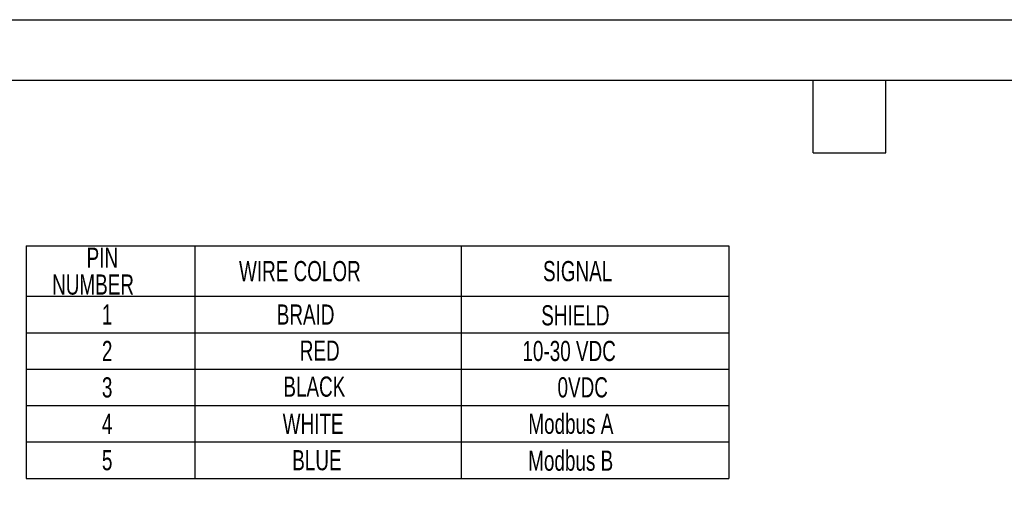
# Model space of a CAD drawing. Header units: millimetres. Extents: x 0 to 279, y 0 to 216.
# Tile 5 of 10: x 53 to 156, y 165 to 216. Entities that reach past the tile are written whole.
import ezdxf

# ---------------------------------------------------------------- set-up
doc = ezdxf.new("R2010")
doc.units = ezdxf.units.MM
doc.layers.add('TEXT', color=140, linetype='Continuous', lineweight=25)
doc.styles.add('SLDTEXTSTYLE0', font='TXT', dxfattribs={"width": 0.7})

msp = doc.modelspace()

# ---------------------------------------------------------------- linework, layer by layer
at = {"color": 7, "linetype": 'Continuous'}
msp.add_line((0.002, 215.903), (279.402, 215.903), dxfattribs=at)
at = {"layer": 'TEXT'}
for p, q in [((6.35, 209.55), (273.05, 209.55)), ((135.89, 201.93), (135.89, 209.55)), ((143.51, 201.93), (143.51, 209.55)), ((135.89, 201.93), (143.51, 201.93)), ((53.323, 192.155), (53.323, 186.855)), ((53.323, 192.155), (71.01, 192.155)), ((71.01, 192.155), (71.01, 186.855)), ((71.01, 192.155), (98.973, 192.155)), ((98.973, 192.155), (98.973, 186.855)), ((98.973, 192.155), (127.045, 192.155)), ((127.045, 192.155), (127.045, 186.855)), ((53.323, 186.855), (53.323, 183.033)), ((53.323, 186.855), (71.01, 186.855)), ((71.01, 186.855), (71.01, 183.033)), ((71.01, 186.855), (98.973, 186.855)), ((98.973, 186.855), (98.973, 183.033)), ((98.973, 186.855), (127.045, 186.855)), ((127.045, 186.855), (127.045, 183.033)), ((53.323, 183.033), (53.323, 179.211)), ((53.323, 183.033), (71.01, 183.033)), ((71.01, 183.033), (71.01, 179.211)), ((71.01, 183.033), (98.973, 183.033)), ((98.973, 183.033), (98.973, 179.211)), ((98.973, 183.033), (127.045, 183.033)), ((127.045, 183.033), (127.045, 179.211)), ((53.323, 179.211), (53.323, 175.388)), ((53.323, 179.211), (71.01, 179.211)), ((71.01, 179.211), (71.01, 175.388)), ((71.01, 179.211), (98.973, 179.211)), ((98.973, 179.211), (98.973, 175.388)), ((98.973, 179.211), (127.045, 179.211)), ((127.045, 179.211), (127.045, 175.388)), ((53.323, 175.388), (53.323, 171.566)), ((53.323, 175.388), (71.01, 175.388)), ((71.01, 175.388), (71.01, 171.566)), ((71.01, 175.388), (98.973, 175.388)), ((98.973, 175.388), (98.973, 171.566)), ((98.973, 175.388), (127.045, 175.388)), ((127.045, 175.388), (127.045, 171.566)), ((53.323, 171.566), (71.01, 171.566)), ((53.323, 171.566), (53.323, 167.744)), ((71.01, 171.566), (98.973, 171.566)), ((71.01, 171.566), (71.01, 167.744)), ((98.973, 171.566), (127.045, 171.566)), ((98.973, 171.566), (98.973, 167.744)), ((127.045, 171.566), (127.045, 167.744)), ((53.323, 167.744), (71.01, 167.744)), ((71.01, 167.744), (98.973, 167.744)), ((98.973, 167.744), (127.045, 167.744))]:
    msp.add_line(p, q, dxfattribs=at)

# ---------------------------------------------------------------- texts
at = {"layer": 'TEXT', "attachment_point": 1, "style": 'SLDTEXTSTYLE0'}
for s, insert, char_height in [('PIN', (59.664, 191.972), 2.1167), ('WIRE COLOR', (75.655, 190.561), 2.1167), ('SIGNAL', (107.549, 190.561), 2.1167), ('NUMBER', (56.046, 189.15), 2.1167), ('1', (61.269, 186), 2.117), ('BRAID', (79.616, 186), 2.1167), ('SHIELD', (107.364, 185.919), 2.1167), ('2', (61.269, 182.178), 2.117), ('RED', (82.03, 182.213), 2.1167), ('10-30 VDC', (105.389, 182.178), 2.1167), ('3', (61.269, 178.355), 2.117), ('BLACK', (80.309, 178.433), 2.1167), ('0VDC', (109.073, 178.359), 2.1167), ('Modbus A', (106.012, 174.533), 2.1167), ('4', (61.269, 174.533), 2.117), ('WHITE', (80.239, 174.53), 2.1167), ('5', (61.269, 170.711), 2.117), ('BLUE', (81.24, 170.711), 2.1167)]:
    msp.add_mtext(s, dxfattribs=dict(at, insert=insert, char_height=char_height))
at = {"layer": 'TEXT', "insert": (105.993, 170.661), "char_height": 2.1167, "width": 12.65572, "attachment_point": 1, "style": 'SLDTEXTSTYLE0'}
msp.add_mtext('Modbus B', dxfattribs=at)

doc.saveas('drawing.dxf')
